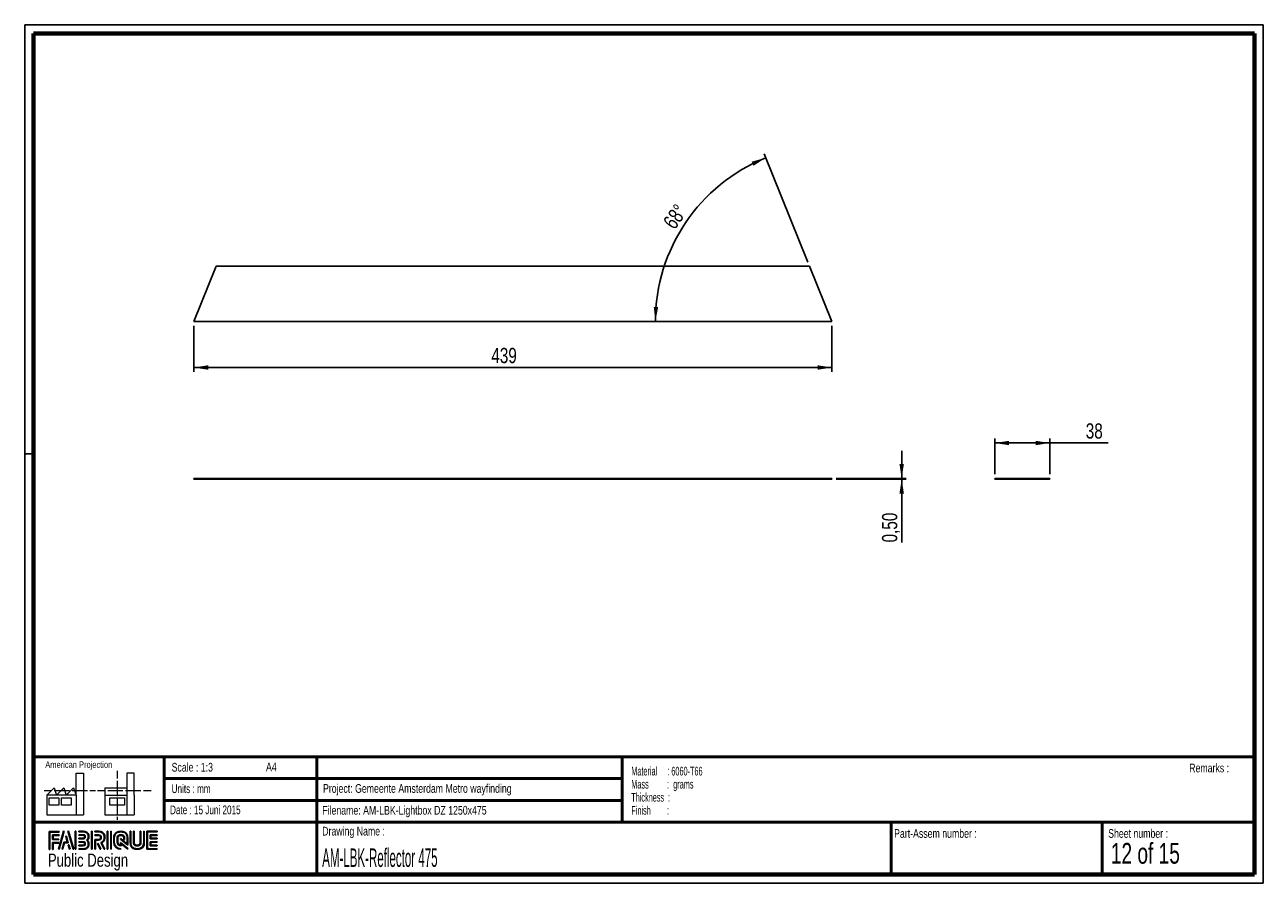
# Paper-space layout 'Reflector Side' of a CAD drawing. Header units: millimetres. Extents: x 7 to 291, y 7 to 204.
import ezdxf

# ---------------------------------------------------------------- set-up
doc = ezdxf.new("R2010")
doc.units = ezdxf.units.MM
for name, color, linetype in [('LAYER1', 7, 'Continuous'), ('LAYER2', 7, 'Continuous'), ('LOGO', 7, 'Continuous')]:
    doc.layers.add(name, color=color, linetype=linetype)
doc.styles.add('SLDTEXTSTYLE0', font='TXT', dxfattribs={"width": 0.7})
doc.styles.add('SLDTEXTSTYLE1', font='TXT', dxfattribs={"width": 0.75})
doc.styles.add('SLDTEXTSTYLE11', font='TXT', dxfattribs={"width": 0.55})
doc.styles.add('SLDTEXTSTYLE14', font='TXT', dxfattribs={"width": 0.6875})
doc.styles.add('SLDTEXTSTYLE2', font='TXT', dxfattribs={"width": 0.697368})
doc.styles.add('SLDTEXTSTYLE6', font='TXT', dxfattribs={"width": 0.605})
doc.styles.add('SLDTEXTSTYLE7', font='TXT', dxfattribs={"width": 0.549})
doc.styles.add('SLDTEXTSTYLE8', font='TXT', dxfattribs={"width": 0.467045})
doc.dimstyles.new('SLDDIMSTYLE10', dxfattribs={"dimtxt": 3.5, "dimasz": 3.302, "dimexe": 0, "dimexo": 0.0625, "dimgap": 0.875, "dimtad": 1, "dimlfac": 3, "dimrnd": 1e-09, "dimzin": 12, "dimdsep": 46, "dimtxsty": 'SLDTEXTSTYLE1', "dimsah": 1, "dimcen": 0.09, "dimadec": 0, "dimazin": 3, "dimtfac": 1, "dimtofl": 0, "dimtmove": 0, "dimatfit": 3, "dimfxl": 1, "dimfrac": 2, "dimtolj": 1, "dimtzin": 12, "dimarcsym": 0})
doc.dimstyles.new('SLDDIMSTYLE16', dxfattribs={"dimtxt": 3.5, "dimasz": 3.302, "dimexe": 0, "dimexo": 0.0625, "dimgap": 0.875, "dimtad": 1, "dimdec": 4, "dimlfac": 3, "dimzin": 12, "dimdsep": 46, "dimtxsty": 'SLDTEXTSTYLE1', "dimsah": 1, "dimcen": 0.09, "dimazin": 3, "dimtfac": 1, "dimtofl": 0, "dimtmove": 0, "dimatfit": 3, "dimfxl": 1, "dimfrac": 2, "dimtolj": 1, "dimtzin": 12, "dimarcsym": 0})
doc.dimstyles.new('SLDDIMSTYLE20', dxfattribs={"dimtxt": 3.5, "dimasz": 3.302, "dimexe": 0, "dimexo": 0.0625, "dimgap": 0.875, "dimtad": 1, "dimlfac": 3, "dimrnd": 1e-09, "dimdsep": 46, "dimtxsty": 'SLDTEXTSTYLE1', "dimsah": 1, "dimcen": 0.09, "dimadec": 0, "dimazin": 2, "dimtfac": 1, "dimtmove": 0, "dimatfit": 0, "dimfxl": 1, "dimfrac": 2, "dimtolj": 1, "dimtzin": 12, "dimarcsym": 0})

# ---------------------------------------------------------------- blocks, each defined once
blk = doc.blocks.new('SW_NOTE_0_44')
at = {"layer": 'LOGO', "color": 0, "char_height": 2, "attachment_point": 1}
for s, insert, style in [('Material     : 6060-T66', (0, 2.58), 'SLDTEXTSTYLE6'), ('Mass         :  grams', (0, -0.42), 'SLDTEXTSTYLE11'), ('Thickness  :', (0, -3.42), 'SLDTEXTSTYLE6'), ('Finish        :', (0, -6.42), 'SLDTEXTSTYLE7')]:
    blk.add_mtext(s, dxfattribs=dict(at, insert=insert, style=style))
blk = doc.blocks.new('_D_46')
at = {"layer": 'LOGO'}
for p, q in [((207.66, 99.68), (207.66, 106.03)), ((192.66, 99.68), (208.66, 99.68)), ((192.66, 99.51), (208.66, 99.51)), ((207.66, 99.68), (207.66, 99.51)), ((207.66, 99.51), (207.66, 84.99))]:
    blk.add_line(p, q, dxfattribs=at)
for points in [[(207.66, 99.68), (208.17, 102.98), (207.15, 102.98)], [(207.66, 99.51), (207.15, 96.21), (208.17, 96.21)]]:
    blk.add_solid(points, dxfattribs=at)
at = {"layer": 'LOGO', "insert": (203.15, 84.99), "char_height": 3.5, "attachment_point": 1, "rotation": 90, "style": 'SLDTEXTSTYLE1'}
blk.add_mtext('0,50', dxfattribs=at)
blk = doc.blocks.new('_D_47')
at = {"layer": 'LOGO'}
for p, q in [((45.32, 134.72), (45.32, 124.13)), ((191.66, 134.72), (191.66, 124.13)), ((191.66, 125.13), (45.32, 125.13))]:
    blk.add_line(p, q, dxfattribs=at)
for points in [[(45.32, 125.13), (48.63, 124.62), (48.63, 125.64)], [(191.66, 125.13), (188.36, 125.64), (188.36, 124.62)]]:
    blk.add_solid(points, dxfattribs=at)
at = {"layer": 'LOGO', "insert": (113.55, 129.64), "char_height": 3.5, "attachment_point": 1, "style": 'SLDTEXTSTYLE1'}
blk.add_mtext('439', dxfattribs=at)
blk = doc.blocks.new('_D_48')
at = {"layer": 'LOGO'}
blk.add_line((186.17, 149.31), (176.12, 174.18), dxfattribs=at)
blk.add_arc((191.66, 135.72), 40.48, 112, 180, dxfattribs=at)
for points in [[(176.49, 173.25), (173.27, 172.36), (173.69, 171.43)], [(151.18, 135.72), (151.82, 139), (150.8, 139.04)]]:
    blk.add_solid(points, dxfattribs=at)
at = {"layer": 'LOGO', "insert": (152.74, 158.58), "char_height": 3.5, "attachment_point": 1, "rotation": 55.0981, "style": 'SLDTEXTSTYLE1'}
blk.add_mtext('68°', dxfattribs=at)
blk = doc.blocks.new('_D_49')
at = {"layer": 'LOGO'}
for p, q in [((229, 100.68), (229, 108.81)), ((241.66, 100.68), (241.66, 108.81)), ((241.66, 107.81), (229, 107.81)), ((241.66, 107.81), (255.04, 107.81))]:
    blk.add_line(p, q, dxfattribs=at)
for points in [[(229, 107.81), (232.3, 107.3), (232.3, 108.31)], [(241.66, 107.81), (238.36, 108.31), (238.36, 107.3)]]:
    blk.add_solid(points, dxfattribs=at)
at = {"layer": 'LOGO', "insert": (249.87, 112.32), "char_height": 3.5, "attachment_point": 1, "style": 'SLDTEXTSTYLE1'}
blk.add_mtext('38', dxfattribs=at)

psp = doc.layouts.new('Reflector Side')

# ---------------------------------------------------------------- hatches: boundary and pattern name
at = {"layer": 'LOGO'}
for points in [[(12.155576, 14.551342), (12.293747, 14.551342), (12.293747, 18.536867), (14.491709, 18.536867), (14.491709, 18.674601), (12.155576, 18.674601)], [(13.054869, 16.924666), (13.054869, 17.755443), (14.491709, 17.755443), (14.491709, 17.893702), (12.916786, 17.893702), (12.916786, 16.786407), (14.355638, 16.786407), (14.355638, 16.924666)], [(15.62158, 18.697376), (15.478684, 18.697376), (14.298935, 14.574117), (14.441481, 14.574117)], [(15.256857, 14.574117), (15.668658, 16.085337), (16.50311, 16.085337), (16.108023, 17.580806), (15.960401, 17.580806), (16.324074, 16.223596), (15.562952, 16.223596), (15.116586, 14.574117)], [(17.783316, 14.574117), (16.603217, 18.697376), (16.456208, 18.697376), (17.638494, 14.574117)], [(18.284547, 14.574117), (18.284547, 18.697376), (18.146201, 18.697376), (18.146201, 14.574117)], [(21.987954, 14.574117), (21.987954, 18.697376), (21.849695, 18.697376), (21.849695, 14.574117)], [(25.63562, 14.574117), (25.63562, 18.697376), (25.497624, 18.697376), (25.497624, 14.574117)], [(26.420107, 14.574117), (26.420107, 18.697376), (26.282198, 18.697376), (26.282198, 14.574117)], [(35.497838, 17.09585), (35.497838, 17.778218), (36.928815, 17.778218), (36.928815, 17.916477), (35.359229, 17.916477), (35.359229, 16.957417), (36.928815, 16.957417), (36.928815, 17.09585)], [(13.054869, 14.551342), (13.054869, 16.005334), (14.355638, 16.005334), (14.355638, 16.143067), (12.916786, 16.143067), (12.916786, 14.551342)], [(16.954901, 14.574117), (16.681797, 15.561354), (16.534087, 15.561354), (16.814805, 14.574117)], [(24.036545, 14.574117), (23.377979, 15.916276), (23.224144, 15.916276), (23.882798, 14.574117)], [(36.928815, 15.356066), (36.928815, 15.4945), (35.497838, 15.4945), (35.497838, 16.176868), (36.928815, 16.176868), (36.928815, 16.314951), (35.359229, 16.314951), (35.359229, 15.356066)]]:
    psp.add_hatch(color=256, dxfattribs=at).paths.add_polyline_path(points, flags=0)
h = psp.add_hatch(color=256, dxfattribs=at)
edge = h.paths.add_edge_path(flags=0)
edge.add_line((18.997192, 14.574117), (20.004205, 14.574117))
edge.add_spline(control_points=[(20.004205, 14.574117), (20.698386, 14.574117), (21.262709, 15.140278), (21.262709, 15.835771), (21.262709, 16.128915), (21.148252, 16.410332), (20.945764, 16.639247), (21.148252, 16.867636), (21.262709, 17.149229), (21.262709, 17.442547), (21.262709, 18.137341), (20.698386, 18.702626), (20.004205, 18.702626)], knot_values=[0, 0, 0, 0, 1, 2, 3, 4, 5, 6, 7, 8, 9, 10, 10, 10, 10], weights=[1, 1, 1, 1, 1, 1, 1, 1, 1, 1, 1, 1, 1], degree=3, periodic=0)
edge.add_line((20.004205, 18.702626), (18.997192, 18.702626))
edge.add_line((18.997192, 18.702626), (18.997192, 18.564542))
edge.add_line((18.997192, 18.564542), (20.004205, 18.564542))
edge.add_spline(control_points=[(20.004205, 18.564542), (20.622081, 18.564542), (21.124713, 18.061211), (21.124713, 17.442547), (21.124713, 17.16533), (21.012093, 16.897038), (20.80803, 16.687025)], knot_values=[0, 0, 0, 0, 1, 2, 3, 4, 4, 4, 4], weights=[1, 1, 1, 1, 1, 1, 1], degree=3, periodic=0)
edge.add_line((20.80803, 16.687025), (20.761127, 16.639247))
edge.add_line((20.761127, 16.639247), (20.80803, 16.590769))
edge.add_spline(control_points=[(20.80803, 16.590769), (21.012093, 16.380931), (21.124713, 16.112639), (21.124713, 15.835771), (21.124713, 15.216233), (20.622081, 14.712376), (20.004205, 14.712376)], knot_values=[0, 0, 0, 0, 1, 2, 3, 4, 4, 4, 4], weights=[1, 1, 1, 1, 1, 1, 1], degree=3, periodic=0)
edge.add_line((20.004205, 14.712376), (18.997192, 14.712376))
edge.add_line((18.997192, 14.712376), (18.997192, 14.574117))
h = psp.add_hatch(color=256, dxfattribs=at)
edge = h.paths.add_edge_path(flags=0)
edge.add_line((18.997192, 16.957067), (20.002192, 16.957067))
edge.add_spline(control_points=[(20.002192, 16.957067), (20.254646, 16.988394), (20.438232, 17.196832), (20.438232, 17.442022), (20.438232, 17.711889), (20.224106, 17.923827), (19.950389, 17.923827)], knot_values=[0, 0, 0, 0, 1, 2, 3, 4, 4, 4, 4], weights=[1, 1, 1, 1, 1, 1, 1], degree=3, periodic=0)
edge.add_line((19.950389, 17.923827), (18.997192, 17.923827))
edge.add_line((18.997192, 17.923827), (18.997192, 17.785569))
edge.add_line((18.997192, 17.785569), (19.950389, 17.785569))
edge.add_spline(control_points=[(19.950389, 17.785569), (20.146489, 17.785569), (20.300236, 17.634709), (20.300236, 17.442022), (20.300236, 17.266311), (20.168453, 17.116852), (19.993092, 17.09445)], knot_values=[0, 0, 0, 0, 1, 2, 3, 4, 4, 4, 4], weights=[1, 1, 1, 1, 1, 1, 1], degree=3, periodic=0)
edge.add_line((19.993092, 17.09445), (18.997192, 17.094975))
edge.add_line((18.997192, 17.094975), (18.997192, 16.957067))
h = psp.add_hatch(color=256, dxfattribs=at)
edge = h.paths.add_edge_path(flags=0)
edge.add_line((24.757853, 14.574117), (24.911337, 14.574117))
edge.add_line((24.911337, 14.574117), (24.186792, 16.04946))
edge.add_spline(control_points=[(24.186792, 16.04946), (24.64252, 16.292725), (24.938114, 16.76683), (24.938114, 17.287312), (24.938114, 18.064711), (24.306674, 18.697376), (23.530676, 18.697376)], knot_values=[0, 0, 0, 0, 1, 2, 3, 4, 4, 4, 4], weights=[1, 1, 1, 1, 1, 1, 1], degree=3, periodic=0)
edge.add_line((23.530676, 18.697376), (22.634095, 18.697376))
edge.add_line((22.634095, 18.697376), (22.634095, 18.559642))
edge.add_line((22.634095, 18.559642), (23.530676, 18.559642))
edge.add_spline(control_points=[(23.530676, 18.559642), (24.23072, 18.559642), (24.800205, 17.988756), (24.800205, 17.287312), (24.800205, 16.796057), (24.513362, 16.343828), (24.06866, 16.13539)], knot_values=[0, 0, 0, 0, 1, 2, 3, 4, 4, 4, 4], weights=[1, 1, 1, 1, 1, 1, 1], degree=3, periodic=0)
edge.add_line((24.06866, 16.13539), (24.005043, 16.105638))
edge.add_line((24.005043, 16.105638), (24.757853, 14.574117))
h = psp.add_hatch(color=256, dxfattribs=at)
edge = h.paths.add_edge_path(flags=0)
edge.add_line((22.634095, 17.778218), (23.476597, 17.778218))
edge.add_spline(control_points=[(23.476597, 17.778218), (23.744014, 17.778218), (23.96129, 17.558229), (23.96129, 17.287312), (23.96129, 17.016745), (23.744014, 16.796407), (23.476597, 16.796407)], knot_values=[0, 0, 0, 0, 1, 2, 3, 4, 4, 4, 4], weights=[1, 1, 1, 1, 1, 1, 1], degree=3, periodic=0)
edge.add_line((23.476597, 16.796407), (22.634095, 16.796407))
edge.add_line((22.634095, 16.796407), (22.634095, 14.574117))
edge.add_line((22.634095, 14.574117), (22.772091, 14.574117))
edge.add_line((22.772091, 14.574117), (22.772091, 16.658673))
edge.add_line((22.772091, 16.658673), (23.476597, 16.658673))
edge.add_spline(control_points=[(23.476597, 16.658673), (23.820144, 16.658673), (24.099461, 16.940441), (24.099461, 17.287312), (24.099461, 17.634009), (23.820144, 17.916477), (23.476597, 17.916477)], knot_values=[0, 0, 0, 0, 1, 2, 3, 4, 4, 4, 4], weights=[1, 1, 1, 1, 1, 1, 1], degree=3, periodic=0)
edge.add_line((23.476597, 17.916477), (22.634095, 17.916477))
edge.add_line((22.634095, 17.916477), (22.634095, 17.778218))
h = psp.add_hatch(color=256, dxfattribs=at)
edge = h.paths.add_edge_path(flags=0)
edge.add_line((30.22642, 15.560479), (30.226945, 17.065398))
edge.add_spline(control_points=[(30.226945, 17.065398), (30.226945, 17.96548), (29.4961, 18.697376), (28.598031, 18.697376), (27.699087, 18.697376), (26.968066, 17.96548), (26.968066, 17.065398)], knot_values=[0, 0, 0, 0, 1, 2, 3, 4, 4, 4, 4], weights=[1, 1, 1, 1, 1, 1, 1], degree=3, periodic=0)
edge.add_line((26.968066, 17.065398), (26.968066, 16.20627))
edge.add_spline(control_points=[(26.968066, 16.20627), (26.968066, 15.306538), (27.698649, 14.574117), (28.596981, 14.574117)], knot_values=[1, 1, 1, 1, 2, 2, 2, 2], weights=[1, 1, 1, 1], degree=3, periodic=0)
edge.add_line((28.596981, 14.574117), (28.596981, 14.712376))
edge.add_spline(control_points=[(28.596981, 14.712376), (27.774779, 14.712376), (27.106325, 15.382843), (27.106325, 16.20627)], knot_values=[3, 3, 3, 3, 4, 4, 4, 4], weights=[1, 1, 1, 1], degree=3, periodic=0)
edge.add_line((27.106325, 16.20627), (27.106325, 17.065398))
edge.add_spline(control_points=[(27.106325, 17.065398), (27.106325, 17.88935), (27.775392, 18.559642), (28.598031, 18.559642), (29.41997, 18.559642), (30.088599, 17.88935), (30.088599, 17.065398)], knot_values=[0, 0, 0, 0, 1, 2, 3, 4, 4, 4, 4], weights=[1, 1, 1, 1, 1, 1, 1], degree=3, periodic=0)
edge.add_spline(control_points=[(30.088599, 17.065398), (30.088599, 16.066436), (30.088599, 15.840147), (29.894425, 15.988381), (28.526714, 17.052798)], knot_values=[0, 0, 0, 0, 1, 2, 2, 2, 2], weights=[1, 1, 1, 1, 1], degree=3, periodic=0)
edge.add_line((28.526714, 17.052798), (28.526714, 16.886712))
edge.add_line((28.526714, 16.886712), (30.22642, 15.560479))
h = psp.add_hatch(color=256, dxfattribs=at)
edge = h.paths.add_edge_path(flags=0)
edge.add_line((30.22642, 14.574117), (30.22642, 14.766104))
edge.add_line((30.22642, 14.766104), (28.526714, 16.13329))
edge.add_line((28.526714, 16.13329), (28.526714, 15.508151))
edge.add_spline(control_points=[(28.526714, 15.508151), (28.168991, 15.544553), (27.885649, 15.838747), (27.885649, 16.208195)], knot_values=[0, 0, 0, 0, 1, 1, 1, 1], weights=[1, 1, 1, 1], degree=3, periodic=0)
edge.add_line((27.885649, 16.208195), (27.886436, 17.063998))
edge.add_spline(control_points=[(27.886436, 17.063998), (27.886436, 17.457073), (28.205831, 17.777343), (28.598031, 17.777343), (28.989968, 17.777343), (29.309275, 17.457073), (29.309275, 17.063998)], knot_values=[0, 0, 0, 0, 1, 2, 3, 4, 4, 4, 4], weights=[1, 1, 1, 1, 1, 1, 1], degree=3, periodic=0)
edge.add_line((29.309275, 17.063998), (29.308488, 16.826508))
edge.add_line((29.308488, 16.826508), (29.446572, 16.825983))
edge.add_line((29.446572, 16.825983), (29.447097, 17.063648))
edge.add_spline(control_points=[(29.447097, 17.063648), (29.447097, 17.533203), (29.066098, 17.915077), (28.598031, 17.915077), (28.129614, 17.915077), (27.74844, 17.533203), (27.74844, 17.063998)], knot_values=[0, 0, 0, 0, 1, 2, 3, 4, 4, 4, 4], weights=[1, 1, 1, 1, 1, 1, 1], degree=3, periodic=0)
edge.add_line((27.74844, 17.063998), (27.74739, 16.208195))
edge.add_spline(control_points=[(27.74739, 16.208195), (27.74739, 15.738465), (28.127864, 15.355891), (28.595231, 15.355891)], knot_values=[0, 0, 0, 0, 1, 1, 1, 1], weights=[1, 1, 1, 1], degree=3, periodic=0)
edge.add_line((28.595231, 15.355891), (28.66436, 15.355891))
edge.add_line((28.66436, 15.355891), (28.66436, 15.853798))
edge.add_line((28.66436, 15.853798), (30.22642, 14.574117))
h = psp.add_hatch(color=256, dxfattribs=at)
edge = h.paths.add_edge_path(flags=0)
edge.add_line((30.726339, 18.697376), (30.726339, 16.20627))
edge.add_spline(control_points=[(30.726339, 16.20627), (30.726339, 15.306538), (31.45701, 14.574117), (32.355079, 14.574117), (33.25411, 14.574117), (33.984956, 15.306538), (33.984956, 16.20627)], knot_values=[0, 0, 0, 0, 1, 2, 3, 4, 4, 4, 4], weights=[1, 1, 1, 1, 1, 1, 1], degree=3, periodic=0)
edge.add_line((33.984956, 16.20627), (33.984956, 18.697376))
edge.add_line((33.984956, 18.697376), (33.84696, 18.697376))
edge.add_line((33.84696, 18.697376), (33.84696, 16.20627))
edge.add_spline(control_points=[(33.84696, 16.20627), (33.84696, 15.382843), (33.17763, 14.712376), (32.355079, 14.712376), (31.533052, 14.712376), (30.864073, 15.382843), (30.864073, 16.20627)], knot_values=[0, 0, 0, 0, 1, 2, 3, 4, 4, 4, 4], weights=[1, 1, 1, 1, 1, 1, 1], degree=3, periodic=0)
edge.add_line((30.864073, 16.20627), (30.864073, 18.697376))
edge.add_line((30.864073, 18.697376), (30.726339, 18.697376))
h = psp.add_hatch(color=256, dxfattribs=at)
edge = h.paths.add_edge_path(flags=0)
edge.add_line((31.506188, 18.697376), (31.506188, 16.208195))
edge.add_spline(control_points=[(31.506188, 16.208195), (31.506188, 15.738815), (31.886924, 15.356591), (32.355079, 15.356591), (32.823496, 15.356591), (33.204494, 15.738815), (33.204494, 16.208195)], knot_values=[0, 0, 0, 0, 1, 2, 3, 4, 4, 4, 4], weights=[1, 1, 1, 1, 1, 1, 1], degree=3, periodic=0)
edge.add_line((33.204494, 16.208195), (33.204494, 18.697376))
edge.add_line((33.204494, 18.697376), (33.066586, 18.697376))
edge.add_line((33.066586, 18.697376), (33.066586, 16.208195))
edge.add_spline(control_points=[(33.066586, 16.208195), (33.066586, 15.81477), (32.747016, 15.494675), (32.355079, 15.494675), (31.962792, 15.494675), (31.643922, 15.81477), (31.643922, 16.208195)], knot_values=[0, 0, 0, 0, 1, 2, 3, 4, 4, 4, 4], weights=[1, 1, 1, 1, 1, 1, 1], degree=3, periodic=0)
edge.add_line((31.643922, 16.208195), (31.643922, 18.697376))
edge.add_line((31.643922, 18.697376), (31.506188, 18.697376))
h = psp.add_hatch(color=256, dxfattribs=at)
edge = h.paths.add_edge_path(flags=0)
edge.add_line((36.928815, 14.573592), (36.928815, 14.711676))
edge.add_spline(control_points=[(36.928815, 14.711676), (34.865961, 14.711676), (34.736278, 14.711676), (34.736278, 14.842584), (34.736278, 18.428734), (34.736278, 18.559642)], knot_values=[0, 0, 0, 0, 1, 2, 3, 3, 3, 3], weights=[1, 1, 1, 1, 1, 1], degree=3, periodic=0)
edge.add_line((34.736278, 18.559642), (36.928815, 18.559642))
edge.add_line((36.928815, 18.559642), (36.928815, 18.697376))
edge.add_line((36.928815, 18.697376), (34.597932, 18.697376))
edge.add_line((34.597932, 18.697376), (34.597932, 14.573592))
edge.add_line((34.597932, 14.573592), (36.928815, 14.573592))
h = psp.add_hatch(color=256, dxfattribs=at)
edge = h.paths.add_edge_path(flags=0)
edge.add_line((18.997192, 15.346616), (19.950389, 15.346616))
edge.add_spline(control_points=[(19.950389, 15.346616), (20.219556, 15.346616), (20.438232, 15.565905), (20.438232, 15.835771), (20.438232, 16.105813), (20.224106, 16.317402), (19.950389, 16.317402), (19.950214, 16.317402), (18.997017, 16.315476)], knot_values=[0, 0, 0, 0, 1, 2, 3, 4, 5, 6, 6, 6, 6], weights=[1, 1, 1, 1, 1, 1, 1, 1, 1], degree=3, periodic=0)
edge.add_line((18.997017, 16.315476), (18.997192, 16.177393))
edge.add_line((18.997192, 16.177393), (19.950389, 16.179318))
edge.add_spline(control_points=[(19.950389, 16.179318), (20.146489, 16.179318), (20.300236, 16.028283), (20.300236, 15.835771), (20.300236, 15.642034), (20.143339, 15.484349), (19.950389, 15.484349)], knot_values=[0, 0, 0, 0, 1, 2, 3, 4, 4, 4, 4], weights=[1, 1, 1, 1, 1, 1, 1], degree=3, periodic=0)
edge.add_line((19.950389, 15.484349), (18.997192, 15.484349))
edge.add_line((18.997192, 15.484349), (18.997192, 15.346616))

# ---------------------------------------------------------------- linework, layer by layer
at = {"color": 7, "linetype": 'Continuous', "lineweight": 25}
for p, q in [((45.324449, 135.717873), (50.442114, 148.38454)), ((186.540117, 148.38454), (50.442114, 148.38454)), ((186.540117, 148.38454), (191.657782, 135.717873)), ((191.657782, 135.717873), (45.324449, 135.717873)), ((191.657782, 99.679736), (45.324449, 99.679736)), ((45.324449, 99.679736), (45.324449, 99.513069)), ((191.657782, 99.513069), (45.324449, 99.513069)), ((191.657782, 99.679736), (191.657782, 99.513069)), ((228.99621, 99.679736), (228.99621, 99.513069)), ((241.662877, 99.679736), (228.99621, 99.679736)), ((241.662877, 99.513069), (228.99621, 99.513069)), ((241.662877, 99.679736), (241.662877, 99.513069))]:
    psp.add_line(p, q, dxfattribs=at)
at = {"layer": 'LAYER1', "lineweight": 50}
for p, q in [((8.569641, 35.783909), (288.569641, 35.783909)), ((38.569641, 35.783909), (38.569641, 20.783909)), ((73.569641, 35.783909), (73.569641, 8.783909)), ((143.569641, 35.783909), (143.569641, 20.783909)), ((38.569641, 30.783909), (143.569641, 30.783909)), ((38.569641, 25.783909), (143.569641, 25.783909)), ((8.569641, 20.783909), (288.569641, 20.783909)), ((205.222477, 8.783909), (205.222477, 20.783909)), ((253.650911, 8.783909), (253.650911, 20.783909))]:
    psp.add_line(p, q, dxfattribs=at)
at = {"layer": 'LAYER2', "lineweight": 70}
for p, q in [((8.569641, 8.783909), (8.569641, 201.783909)), ((8.569641, 201.783909), (288.569641, 201.783909)), ((288.569641, 201.783909), (288.569641, 8.783909)), ((288.569641, 8.783909), (8.569641, 8.783909))]:
    psp.add_line(p, q, dxfattribs=at)
at = {"layer": 'LOGO'}
for p, q in [((6.569641, 203.783909), (290.569641, 203.783909)), ((6.569641, 203.783909), (6.569641, 6.783909)), ((290.569641, 203.783909), (290.569641, 6.783909)), ((6.569641, 105.283909), (8.621537, 105.283909)), ((6.569641, 6.783909), (290.569641, 6.783909))]:
    psp.add_line(p, q, dxfattribs=at)
at = {"layer": 'LOGO', "color": 7, "linetype": 'Continuous', "lineweight": 18}
for p, q in [((18.320827, 26.971098), (18.320827, 32.036143)), ((18.320827, 32.036143), (20.002717, 32.036143)), ((20.002717, 32.036143), (20.002717, 22.470411)), ((27.732829, 32.596011), (27.732829, 30.83891)), ((31.654195, 32.031732), (29.972304, 32.031732)), ((29.972304, 32.031732), (29.972304, 22.466)), ((31.654195, 26.966766), (31.654195, 32.031732)), ((11.593265, 26.971098), (13.275156, 28.659446)), ((13.275156, 28.659446), (13.837466, 26.971098)), ((13.837466, 26.971098), (15.519356, 28.659446)), ((15.519356, 28.659446), (16.081352, 26.971098)), ((16.081352, 26.971098), (17.763242, 28.659446)), ((17.763242, 28.659446), (18.320827, 26.971098)), ((24.926633, 28.655036), (24.926633, 26.966766)), ((24.926633, 28.655036), (29.972304, 28.655036)), ((27.732829, 30.251635), (27.732829, 28.489887)), ((27.732829, 28.489887), (27.732829, 26.728218)), ((10.980867, 28.099735), (12.735999, 28.099735)), ((18.320827, 26.971098), (11.593265, 26.971098)), ((11.593265, 26.971098), (11.593265, 22.470411)), ((12.155576, 26.411465), (14.399461, 26.411465)), ((12.155576, 24.723117), (12.155576, 26.411465)), ((13.320991, 28.099735), (15.075966, 28.099735)), ((14.399461, 26.411465), (14.399461, 24.723117)), ((14.957046, 26.411465), (17.201247, 26.411465)), ((14.957046, 24.723117), (14.957046, 26.411465)), ((15.075966, 28.099735), (16.830941, 28.099735)), ((17.201247, 26.411465), (17.201247, 24.723117)), ((17.415933, 28.099735), (19.171065, 28.099735)), ((18.320827, 26.971098), (18.320827, 22.470411)), ((19.171065, 28.099735), (20.92604, 28.099735)), ((21.511032, 28.099735), (22.808913, 28.099735)), ((23.244743, 28.095324), (24.995229, 28.095324)), ((24.926633, 26.966766), (29.972304, 26.966766)), ((24.926633, 26.966766), (24.926633, 22.466)), ((25.580221, 28.095324), (27.335195, 28.095324)), ((26.050939, 26.407055), (29.41472, 26.407055)), ((26.050939, 24.718707), (26.050939, 26.407055)), ((27.335195, 28.095324), (29.090249, 28.095324)), ((27.732829, 26.140863), (27.732829, 24.379273)), ((29.41472, 26.407055), (29.41472, 24.718707)), ((29.675241, 28.095324), (31.430295, 28.095324)), ((31.430295, 28.095324), (33.18527, 28.095324)), ((31.654195, 26.966766), (31.654195, 22.466)), ((33.770261, 28.095324), (35.525236, 28.095324)), ((14.399461, 24.723117), (12.155576, 24.723117)), ((17.201247, 24.723117), (14.957046, 24.723117)), ((29.41472, 24.718707), (26.050939, 24.718707)), ((27.732829, 24.379273), (27.732829, 22.617525)), ((11.593265, 22.470411), (18.320827, 22.470411)), ((18.320827, 22.470411), (20.002717, 22.470411)), ((24.926633, 22.466), (31.654195, 22.466)), ((27.732829, 22.030171), (27.732829, 21.34201))]:
    psp.add_line(p, q, dxfattribs=at)
at = {"layer": 'LOGO', "color": 7, "linetype": 'Continuous', "lineweight": 25}
for p, q in [((14.491709, 18.674601), (12.155576, 18.674601)), ((15.478684, 18.697376), (14.298935, 14.574117)), ((14.441481, 14.574117), (15.62158, 18.697376))]:
    psp.add_line(p, q, dxfattribs=at)
at = {"layer": 'LOGO', "color": 7, "lineweight": 25}
for p, q in [((12.155576, 18.674601), (12.155576, 14.551342)), ((12.293747, 18.536867), (14.491709, 18.536867)), ((12.293747, 14.551342), (12.293747, 18.536867)), ((14.491709, 17.893702), (12.916786, 17.893702)), ((12.916786, 17.893702), (12.916786, 16.786407)), ((13.054869, 16.924666), (13.054869, 17.755443)), ((13.054869, 17.755443), (14.491709, 17.755443)), ((14.491709, 18.536867), (14.491709, 18.674601)), ((14.491709, 17.755443), (14.491709, 17.893702)), ((15.62158, 18.697376), (15.478684, 18.697376)), ((16.108023, 17.580806), (15.960401, 17.580806)), ((15.960401, 17.580806), (16.324074, 16.223596)), ((16.50311, 16.085337), (16.108023, 17.580806)), ((16.456208, 18.697376), (17.638494, 14.574117)), ((16.603217, 18.697376), (16.456208, 18.697376)), ((17.783316, 14.574117), (16.603217, 18.697376)), ((18.146201, 18.697376), (18.146201, 14.574117)), ((18.284547, 18.697376), (18.146201, 18.697376)), ((18.284547, 14.574117), (18.284547, 18.697376)), ((18.997192, 18.702626), (18.997192, 18.564542)), ((20.004205, 18.702626), (18.997192, 18.702626)), ((18.997192, 18.564542), (20.004205, 18.564542)), ((18.997192, 17.923827), (18.997192, 17.785569)), ((19.950389, 17.923827), (18.997192, 17.923827)), ((18.997192, 17.785569), (19.950389, 17.785569)), ((19.993092, 17.09445), (18.997192, 17.094975)), ((18.997192, 17.094975), (18.997192, 16.957067)), ((21.849695, 18.697376), (21.849695, 14.574117)), ((21.987954, 18.697376), (21.849695, 18.697376)), ((21.987954, 14.574117), (21.987954, 18.697376)), ((23.530676, 18.697376), (22.634095, 18.697376)), ((22.634095, 18.697376), (22.634095, 18.559642)), ((22.634095, 18.559642), (23.530676, 18.559642)), ((23.476597, 17.916477), (22.634095, 17.916477)), ((22.634095, 17.916477), (22.634095, 17.778218)), ((23.476597, 17.916477), (22.634095, 17.916477)), ((22.634095, 17.916477), (22.634095, 17.778218)), ((22.634095, 17.778218), (23.476597, 17.778218)), ((22.634095, 17.778218), (23.476597, 17.778218)), ((25.497624, 18.697376), (25.497624, 14.574117)), ((25.63562, 18.697376), (25.497624, 18.697376)), ((25.63562, 14.574117), (25.63562, 18.697376)), ((26.282198, 18.697376), (26.282198, 14.574117)), ((26.420107, 18.697376), (26.282198, 18.697376)), ((26.420107, 14.574117), (26.420107, 18.697376)), ((26.968066, 17.065398), (26.968066, 16.20627)), ((26.968066, 17.065398), (26.968066, 16.20627)), ((27.106325, 16.20627), (27.106325, 17.065398)), ((27.106325, 16.20627), (27.106325, 17.065398)), ((27.74844, 17.063998), (27.74739, 16.208195)), ((27.885649, 16.208195), (27.886436, 17.063998)), ((28.526714, 17.052798), (28.526714, 16.886712)), ((28.526714, 17.052798), (28.526714, 16.886712)), ((29.309275, 17.063998), (29.308488, 16.826508)), ((29.446572, 16.825983), (29.447097, 17.063648)), ((30.22642, 15.560479), (30.226945, 17.065398)), ((30.22642, 15.560479), (30.226945, 17.065398)), ((30.864073, 18.697376), (30.726339, 18.697376)), ((30.726339, 18.697376), (30.726339, 16.20627)), ((30.864073, 18.697376), (30.726339, 18.697376)), ((30.726339, 18.697376), (30.726339, 16.20627)), ((30.864073, 16.20627), (30.864073, 18.697376)), ((30.864073, 16.20627), (30.864073, 18.697376)), ((31.643922, 18.697376), (31.506188, 18.697376)), ((31.506188, 18.697376), (31.506188, 16.208195)), ((31.643922, 18.697376), (31.506188, 18.697376)), ((31.506188, 18.697376), (31.506188, 16.208195)), ((31.643922, 16.208195), (31.643922, 18.697376)), ((31.643922, 16.208195), (31.643922, 18.697376)), ((33.066586, 18.697376), (33.066586, 16.208195)), ((33.204494, 18.697376), (33.066586, 18.697376)), ((33.066586, 18.697376), (33.066586, 16.208195)), ((33.204494, 18.697376), (33.066586, 18.697376)), ((33.204494, 16.208195), (33.204494, 18.697376)), ((33.204494, 16.208195), (33.204494, 18.697376)), ((33.84696, 18.697376), (33.84696, 16.20627)), ((33.984956, 18.697376), (33.84696, 18.697376)), ((33.84696, 18.697376), (33.84696, 16.20627)), ((33.984956, 18.697376), (33.84696, 18.697376)), ((33.984956, 16.20627), (33.984956, 18.697376)), ((33.984956, 16.20627), (33.984956, 18.697376)), ((36.928815, 18.697376), (34.597932, 18.697376)), ((34.597932, 18.697376), (34.597932, 14.573592)), ((36.928815, 18.697376), (34.597932, 18.697376)), ((34.597932, 18.697376), (34.597932, 14.573592)), ((34.736278, 18.559642), (36.928815, 18.559642)), ((34.736278, 18.559642), (36.928815, 18.559642)), ((36.928815, 17.916477), (35.359229, 17.916477)), ((35.359229, 17.916477), (35.359229, 16.957417)), ((36.928815, 17.916477), (35.359229, 17.916477)), ((35.359229, 17.916477), (35.359229, 16.957417)), ((35.497838, 17.09585), (35.497838, 17.778218)), ((35.497838, 17.778218), (36.928815, 17.778218)), ((35.497838, 17.09585), (35.497838, 17.778218)), ((35.497838, 17.778218), (36.928815, 17.778218)), ((36.928815, 17.09585), (35.497838, 17.09585)), ((36.928815, 17.09585), (35.497838, 17.09585)), ((36.928815, 18.559642), (36.928815, 18.697376)), ((36.928815, 18.559642), (36.928815, 18.697376)), ((36.928815, 17.778218), (36.928815, 17.916477)), ((36.928815, 17.778218), (36.928815, 17.916477)), ((36.928815, 16.957417), (36.928815, 17.09585)), ((36.928815, 16.957417), (36.928815, 17.09585)), ((12.155576, 14.551342), (12.293747, 14.551342)), ((12.916786, 16.786407), (14.355638, 16.786407)), ((14.355638, 16.143067), (12.916786, 16.143067)), ((12.916786, 16.143067), (12.916786, 14.551342)), ((12.916786, 14.551342), (13.054869, 14.551342)), ((14.355638, 16.924666), (13.054869, 16.924666)), ((13.054869, 14.551342), (13.054869, 16.005334)), ((13.054869, 16.005334), (14.355638, 16.005334)), ((14.298935, 14.574117), (14.441481, 14.574117)), ((14.355638, 16.786407), (14.355638, 16.924666)), ((14.355638, 16.005334), (14.355638, 16.143067)), ((15.562952, 16.223596), (15.116586, 14.574117)), ((15.116586, 14.574117), (15.256857, 14.574117)), ((15.256857, 14.574117), (15.668658, 16.085337)), ((16.324074, 16.223596), (15.562952, 16.223596)), ((16.534087, 15.561354), (16.814805, 14.574117)), ((16.681797, 15.561354), (16.534087, 15.561354)), ((16.954901, 14.574117), (16.681797, 15.561354)), ((16.814805, 14.574117), (16.954901, 14.574117)), ((17.638494, 14.574117), (17.783316, 14.574117)), ((18.146201, 14.574117), (18.284547, 14.574117)), ((18.997017, 16.315476), (18.997192, 16.177393)), ((18.997192, 16.957067), (20.002192, 16.957067)), ((18.997192, 16.177393), (19.950389, 16.179318)), ((19.950389, 15.484349), (18.997192, 15.484349)), ((18.997192, 15.484349), (18.997192, 15.346616)), ((18.997192, 15.346616), (19.950389, 15.346616)), ((20.004205, 14.712376), (18.997192, 14.712376)), ((18.997192, 14.712376), (18.997192, 14.574117)), ((18.997192, 14.574117), (20.004205, 14.574117)), ((20.80803, 16.687025), (20.761127, 16.639247)), ((20.761127, 16.639247), (20.80803, 16.590769)), ((21.849695, 14.574117), (21.987954, 14.574117)), ((23.476597, 16.796407), (22.634095, 16.796407)), ((22.634095, 16.796407), (22.634095, 14.574117)), ((23.476597, 16.796407), (22.634095, 16.796407)), ((22.634095, 16.796407), (22.634095, 14.574117)), ((22.634095, 14.574117), (22.772091, 14.574117)), ((22.634095, 14.574117), (22.772091, 14.574117)), ((22.772091, 14.574117), (22.772091, 16.658673)), ((22.772091, 16.658673), (23.476597, 16.658673)), ((22.772091, 14.574117), (22.772091, 16.658673)), ((22.772091, 16.658673), (23.476597, 16.658673)), ((23.224144, 15.916276), (23.882798, 14.574117)), ((23.377979, 15.916276), (23.224144, 15.916276)), ((23.224144, 15.916276), (23.882798, 14.574117)), ((23.377979, 15.916276), (23.224144, 15.916276)), ((24.036545, 14.574117), (23.377979, 15.916276)), ((24.036545, 14.574117), (23.377979, 15.916276)), ((23.882798, 14.574117), (24.036545, 14.574117)), ((23.882798, 14.574117), (24.036545, 14.574117)), ((24.06866, 16.13539), (24.005043, 16.105638)), ((24.005043, 16.105638), (24.757853, 14.574117)), ((24.911337, 14.574117), (24.186792, 16.04946)), ((24.757853, 14.574117), (24.911337, 14.574117)), ((25.497624, 14.574117), (25.63562, 14.574117)), ((26.282198, 14.574117), (26.420107, 14.574117)), ((28.526714, 16.886712), (30.22642, 15.560479)), ((28.526714, 16.886712), (30.22642, 15.560479)), ((30.22642, 14.766104), (28.526714, 16.13329)), ((28.526714, 16.13329), (28.526714, 15.508151)), ((28.595231, 15.355891), (28.66436, 15.355891)), ((28.596981, 14.574117), (28.596981, 14.712376)), ((28.596981, 14.574117), (28.596981, 14.712376)), ((28.66436, 15.355891), (28.66436, 15.853798)), ((28.66436, 15.853798), (30.22642, 14.574117)), ((29.308488, 16.826508), (29.446572, 16.825983)), ((30.22642, 14.574117), (30.22642, 14.766104)), ((34.597932, 14.573592), (36.928815, 14.573592)), ((34.597932, 14.573592), (36.928815, 14.573592)), ((35.359229, 16.957417), (36.928815, 16.957417)), ((35.359229, 16.957417), (36.928815, 16.957417)), ((36.928815, 16.314951), (35.359229, 16.314951)), ((35.359229, 16.314951), (35.359229, 15.356066)), ((36.928815, 16.314951), (35.359229, 16.314951)), ((35.359229, 16.314951), (35.359229, 15.356066)), ((35.359229, 15.356066), (36.928815, 15.356066)), ((35.359229, 15.356066), (36.928815, 15.356066)), ((35.497838, 15.4945), (35.497838, 16.176868)), ((35.497838, 16.176868), (36.928815, 16.176868)), ((35.497838, 15.4945), (35.497838, 16.176868)), ((35.497838, 16.176868), (36.928815, 16.176868)), ((36.928815, 15.4945), (35.497838, 15.4945)), ((36.928815, 15.4945), (35.497838, 15.4945)), ((36.928815, 16.176868), (36.928815, 16.314951)), ((36.928815, 16.176868), (36.928815, 16.314951)), ((36.928815, 15.356066), (36.928815, 15.4945)), ((36.928815, 15.356066), (36.928815, 15.4945)), ((36.928815, 14.573592), (36.928815, 14.711676)), ((36.928815, 14.573592), (36.928815, 14.711676))]:
    psp.add_line(p, q, dxfattribs=at)
for points, degree in [([(20.002192, 16.957067), (20.254646, 16.988394), (20.438232, 17.196832), (20.438232, 17.442022), (20.438232, 17.711889), (20.224106, 17.923827), (19.950389, 17.923827)], 3), ([(19.950389, 17.785569), (20.146489, 17.785569), (20.300236, 17.634709), (20.300236, 17.442022), (20.300236, 17.266311), (20.168453, 17.116852), (19.993092, 17.09445)], 3), ([(20.004205, 14.574117), (20.698386, 14.574117), (21.262709, 15.140278), (21.262709, 15.835771), (21.262709, 16.128915), (21.148252, 16.410332), (20.945764, 16.639247), (21.148252, 16.867636), (21.262709, 17.149229), (21.262709, 17.442547), (21.262709, 18.137341), (20.698386, 18.702626), (20.004205, 18.702626)], 3), ([(20.004205, 18.564542), (20.622081, 18.564542), (21.124713, 18.061211), (21.124713, 17.442547), (21.124713, 17.16533), (21.012093, 16.897038), (20.80803, 16.687025)], 3), ([(23.476597, 16.658673), (23.820144, 16.658673), (24.099461, 16.940441), (24.099461, 17.287312), (24.099461, 17.634009), (23.820144, 17.916477), (23.476597, 17.916477)], 3), ([(23.476597, 17.778218), (23.744014, 17.778218), (23.96129, 17.558229), (23.96129, 17.287312), (23.96129, 17.016745), (23.744014, 16.796407), (23.476597, 16.796407)], 3), ([(24.186792, 16.04946), (24.64252, 16.292725), (24.938114, 16.76683), (24.938114, 17.287312), (24.938114, 18.064711), (24.306674, 18.697376), (23.530676, 18.697376)], 3), ([(23.530676, 18.559642), (24.23072, 18.559642), (24.800205, 17.988756), (24.800205, 17.287312), (24.800205, 16.796057), (24.513362, 16.343828), (24.06866, 16.13539)], 3), ([(30.226945, 17.065398), (30.226945, 17.96548), (29.4961, 18.697376), (28.598031, 18.697376), (27.699087, 18.697376), (26.968066, 17.96548), (26.968066, 17.065398)], 3), ([(27.106325, 17.065398), (27.106325, 17.88935), (27.775392, 18.559642), (28.598031, 18.559642), (29.41997, 18.559642), (30.088599, 17.88935), (30.088599, 17.065398)], 3), ([(29.447097, 17.063648), (29.447097, 17.533203), (29.066098, 17.915077), (28.598031, 17.915077), (28.129614, 17.915077), (27.74844, 17.533203), (27.74844, 17.063998)], 3), ([(27.886436, 17.063998), (27.886436, 17.457073), (28.205831, 17.777343), (28.598031, 17.777343), (28.989968, 17.777343), (29.309275, 17.457073), (29.309275, 17.063998)], 3), ([(30.088599, 17.065398), (30.088599, 16.066436), (30.088599, 15.840147), (29.894425, 15.988381), (28.526714, 17.052798)], 3), ([(36.928815, 14.711676), (34.865961, 14.711676), (34.736278, 14.711676), (34.736278, 14.842584), (34.736278, 18.428734), (34.736278, 18.559642)], 3), ([(15.668658, 16.085337), (15.761064, 16.085337), (16.50311, 16.085337)], 2), ([(19.950389, 15.346616), (20.219556, 15.346616), (20.438232, 15.565905), (20.438232, 15.835771), (20.438232, 16.105813), (20.224106, 16.317402), (19.950389, 16.317402), (19.950214, 16.317402), (18.997017, 16.315476)], 3), ([(19.950389, 16.179318), (20.146489, 16.179318), (20.300236, 16.028283), (20.300236, 15.835771), (20.300236, 15.642034), (20.143339, 15.484349), (19.950389, 15.484349)], 3), ([(20.80803, 16.590769), (21.012093, 16.380931), (21.124713, 16.112639), (21.124713, 15.835771), (21.124713, 15.216233), (20.622081, 14.712376), (20.004205, 14.712376)], 3), ([(26.968066, 16.20627), (26.968066, 15.306538), (27.698649, 14.574117), (28.596981, 14.574117)], 3), ([(26.968066, 16.20627), (26.968066, 15.306538), (27.698649, 14.574117), (28.596981, 14.574117)], 3), ([(28.596981, 14.712376), (27.774779, 14.712376), (27.106325, 15.382843), (27.106325, 16.20627)], 3), ([(28.596981, 14.712376), (27.774779, 14.712376), (27.106325, 15.382843), (27.106325, 16.20627)], 3), ([(27.74739, 16.208195), (27.74739, 15.738465), (28.127864, 15.355891), (28.595231, 15.355891)], 3), ([(28.526714, 15.508151), (28.168991, 15.544553), (27.885649, 15.838747), (27.885649, 16.208195)], 3), ([(30.726339, 16.20627), (30.726339, 15.306538), (31.45701, 14.574117), (32.355079, 14.574117), (33.25411, 14.574117), (33.984956, 15.306538), (33.984956, 16.20627)], 3), ([(33.84696, 16.20627), (33.84696, 15.382843), (33.17763, 14.712376), (32.355079, 14.712376), (31.533052, 14.712376), (30.864073, 15.382843), (30.864073, 16.20627)], 3), ([(31.506188, 16.208195), (31.506188, 15.738815), (31.886924, 15.356591), (32.355079, 15.356591), (32.823496, 15.356591), (33.204494, 15.738815), (33.204494, 16.208195)], 3), ([(33.066586, 16.208195), (33.066586, 15.81477), (32.747016, 15.494675), (32.355079, 15.494675), (31.962792, 15.494675), (31.643922, 15.81477), (31.643922, 16.208195)], 3)]:
    psp.add_open_spline(points, degree=degree, dxfattribs=at)

# ---------------------------------------------------------------- block references
at = {"layer": 'LOGO', "color": 218}
psp.add_blockref('SW_NOTE_0_44', (145.652628, 30.930942), dxfattribs=at)

# ---------------------------------------------------------------- texts
at = {"layer": 'LOGO', "attachment_point": 1}
for s, insert, char_height, style in [('American Projection', (11.277178, 34.755658), 1.5, 'SLDTEXTSTYLE1'), ('Scale : 1:3', (40.245387, 34.408225), 2, 'SLDTEXTSTYLE1'), ('A4', (61.890556, 34.486219), 2, 'SLDTEXTSTYLE1'), ('Remarks :', (273.595551, 34.235841), 2, 'SLDTEXTSTYLE1'), ('Units : mm', (40.239331, 29.476127), 2, 'SLDTEXTSTYLE0'), ('Project: Gemeente Amsterdam Metro wayfinding', (74.95639, 29.538044), 2, 'SLDTEXTSTYLE1'), ('Date : 15 Juni 2015', (39.886543, 24.621763), 2, 'SLDTEXTSTYLE2'), ('Filename: AM-LBK-Lightbox DZ 1250x475', (74.797688, 24.531301), 2, 'SLDTEXTSTYLE1'), ('Drawing Name :', (74.780305, 19.736533), 2, 'SLDTEXTSTYLE1'), ('Part-Assem number :', (205.926583, 19.21038), 2, 'SLDTEXTSTYLE1'), ('Sheet number :', (255.011235, 19.21038), 2, 'SLDTEXTSTYLE1'), ('12 of 15', (255.634284, 16.03963), 4.7625, 'SLDTEXTSTYLE14'), ('Public Design', (11.868908, 13.584973), 3, 'SLDTEXTSTYLE1')]:
    psp.add_mtext(s, dxfattribs=dict(at, insert=insert, char_height=char_height, style=style))
at = {"layer": 'LOGO', "color": 218, "insert": (74.780305, 14.761674), "char_height": 4.23333333, "attachment_point": 1, "style": 'SLDTEXTSTYLE8'}
psp.add_mtext('AM-LBK-Reflector 475', dxfattribs=at)

# ---------------------------------------------------------------- dimensions: what is measured, and where the dimension line sits
at = {"layer": 'LOGO'}
dim = psp.add_angular_dim_2l(base=(158.096093, 158.355519), line1=((191.657782, 135.717873), (45.324449, 135.717873)), line2=((186.540117, 148.38454), (191.657782, 135.717873)), dimstyle='SLDDIMSTYLE16', dxfattribs=at)
dim.commit()
dim.dimension.update_dxf_attribs({"geometry": '_D_48', "text_midpoint": (158.456566, 158.880974), "dimtype": 162})
for base, p1, p2, picture, middle in [((45.324449, 125.132361), (191.657782, 135.717873), (45.324449, 135.717873), '_D_47', (117.433796, 125.132361)), ((228.99621, 107.806368), (241.662877, 99.679736), (228.99621, 99.679736), '_D_49', (252.453451, 107.806368))]:
    dim = psp.add_linear_dim(base=base, p1=p1, p2=p2, dimstyle='SLDDIMSTYLE10', dxfattribs=at)
    dim.commit()
    dim.dimension.update_dxf_attribs({"geometry": picture, "text_midpoint": middle, "dimtype": 160})
dim = psp.add_linear_dim(base=(207.657782, 99.513069), p1=(191.657782, 99.679736), p2=(191.657782, 99.513069), angle=90, dimstyle='SLDDIMSTYLE20', dxfattribs=at)
dim.commit()
dim.dimension.update_dxf_attribs({"geometry": '_D_46', "text_midpoint": (207.657782, 89.513069), "dimtype": 160})

doc.saveas('drawing.dxf')
